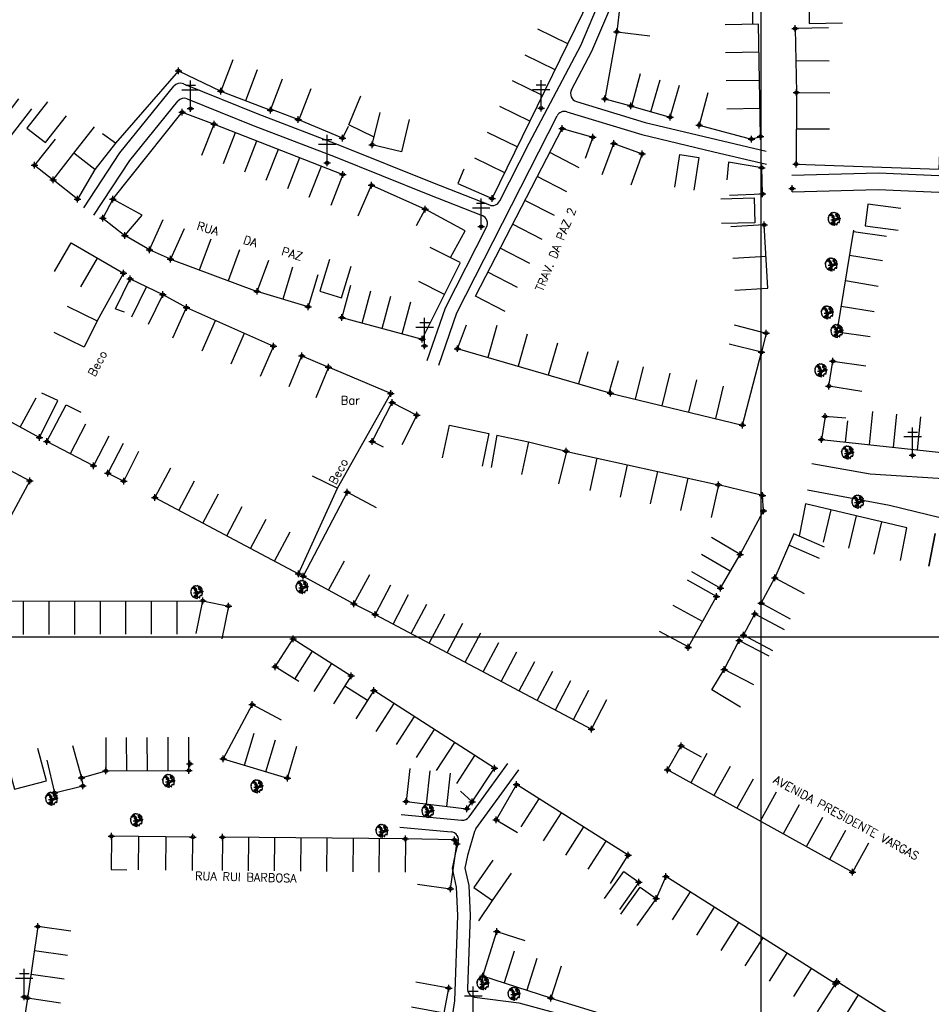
# Model space of a CAD drawing. Extents: x 539028 to 544996, y 8596245 to 8601028.
# Tile 22 of 43: x 541868 to 542086, y 8597875 to 8598111. Entities that reach past the tile are written whole.
import ezdxf
from ezdxf.enums import TextEntityAlignment as Align
from ezdxf.lldxf.tags import DXFTag

# ---------------------------------------------------------------- set-up
doc = ezdxf.new("R2010")
doc.units = 0
doc.header["$MEASUREMENT"] = 0
doc.header["$PDMODE"] = 34
doc.header["$PDSIZE"] = 0.8
for name, color, linetype in [('ARVORE', 100, 'Continuous'), ('CASA', 2, 'Continuous'), ('CERCA', 9, 'CERCA_LINE'), ('ESTRADA_BARRO', 7, 'DASHED'), ('MALHA', 9, 'Continuous'), ('POSTE', 7, 'Continuous'), ('TEXTO', 2, 'Continuous'), ('TXT_NRUA', 2, 'Continuous')]:
    doc.layers.add(name, color=color, linetype=linetype)
doc.styles.add('GEOSIS', font='ROMANS.SHX')
doc.styles.get("Standard").update_dxf_attribs({"font": 'romans.shx'})
doc.linetypes.add('CERCA_LINE', pattern='A,0.5,-0.2,["X",Standard,S=0.1,R=0,X=-0.1,Y=-0.05],-0.25', length=0.95)
tags = doc.linetypes.add('DASHED', pattern=[0.75, 0.5, -0.25]).pattern_tags.tags
tags[6:7] = [DXFTag(74, 4), DXFTag(75, 0), DXFTag(340, '0'), DXFTag(46, 1.0), DXFTag(50, 0.0), DXFTag(44, 0.0), DXFTag(45, 0.0)]
tags[4:5] = [DXFTag(74, 4), DXFTag(75, 0), DXFTag(340, '0'), DXFTag(46, 1.0), DXFTag(50, 0.0), DXFTag(44, 0.0), DXFTag(45, 0.0)]

# ---------------------------------------------------------------- blocks, each defined once
blk = doc.blocks.new('C')
at = {"layer": 'CASA'}
blk.add_lwpolyline([(0, 0), (0, 8)], dxfattribs=at)
blk = doc.blocks.new('A$C094F77C8')
at = {"layer": 'POSTE'}
for p, q in [((1.17, 7), (4.08, 7)), ((2.62, 0), (2.62, 8.4)), ((0, 5.6), (5.25, 5.6))]:
    blk.add_line(p, q, dxfattribs=at)
blk = doc.blocks.new('A$C34DC2D19')
at = {"layer": 'POSTE', "xscale": 0.8, "yscale": 0.8, "zscale": 0.8}
blk.add_blockref('A$C094F77C8', (0, 0, 340.37), dxfattribs=at)
blk = doc.blocks.new('ARVORE6')
for points in [[(-1.78, 2.18), (-1.87, 2.12), (-1.86, 2.06), (-1.96, 2), (-2.05, 1.97), (-2.08, 1.89), (-2.06, 1.79), (-2.1, 1.68), (-2.19, 1.63), (-2.27, 1.6), (-2.33, 1.57), (-2.45, 1.36), (-2.33, 1.3), (-2.23, 1.35), (-2.22, 1.26), (-2.33, 1.2), (-2.41, 1.18), (-2.5, 1.15), (-2.45, 1.07), (-2.41, 1.02), (-2.44, 0.93), (-2.62, 0.85), (-2.67, 0.79), (-2.68, 0.7), (-2.63, 0.68), (-2.63, 0.68), (-2.72, 0.62), (-2.77, 0.64), (-2.8, 0.64), (-2.76, 0.56), (-2.6, 0.57), (-2.52, 0.53), (-2.52, 0.45), (-2.55, 0.3), (-2.67, 0.25), (-2.67, 0.14), (-2.62, 0.04), (-2.54, -0.02), (-2.64, -0.1), (-2.71, -0.18), (-2.55, -0.26), (-2.51, -0.35), (-2.52, -0.52), (-2.56, -0.64), (-2.47, -0.83), (-2.4, -0.89), (-2.4, -0.98), (-2.37, -1.12), (-2.27, -1.33), (-2.13, -1.49), (-2.01, -1.61), (-1.91, -1.6), (-1.82, -1.73), (-1.82, -1.97), (-1.67, -2.08), (-1.49, -2.07), (-1.39, -2.11), (-1.32, -2.23), (-1.16, -2.42), (-0.93, -2.41), (-0.86, -2.4), (-0.72, -2.42), (-0.63, -2.56), (-0.57, -2.61), (-0.47, -2.6), (-0.42, -2.64), (-0.31, -2.66), (-0.21, -2.67), (-0.05, -2.69), (0.08, -2.72), (0.33, -2.98), (0.41, -2.85), (0.29, -2.74), (0.37, -2.7), (0.37, -2.57), (0.35, -2.45), (0.49, -2.41), (0.48, -2.27), (0.55, -2.2), (0.71, -2.27), (0.86, -2.29), (0.93, -2.24), (1.05, -2.42), (1.2, -2.34), (1.2, -2.58), (1.34, -2.57), (1.43, -2.44), (1.51, -2.34), (1.36, -2.24), (1.43, -2.14), (1.39, -2.09), (1.47, -2.01), (1.5, -1.96), (1.43, -1.84), (1.5, -1.8), (1.6, -1.74), (1.69, -1.67), (1.78, -1.64), (1.8, -1.74), (1.86, -1.66), (1.81, -1.55), (1.82, -1.42), (1.99, -1.37), (2.13, -1.42), (2.06, -1.53), (2.22, -1.64), (2.33, -1.61), (2.46, -1.55), (2.59, -1.56), (2.55, -1.46), (2.48, -1.32), (2.56, -1.2), (2.63, -1.06), (2.62, -0.92), (2.62, -0.78), (2.67, -0.66), (2.68, -0.46), (2.57, -0.39), (2.51, -0.26), (2.59, -0.13), (2.7, -0.02), (2.83, 0.11), (2.96, 0.28), (2.92, 0.43), (2.91, 0.44), (2.81, 0.32), (2.7, 0.39), (2.73, 0.48), (2.68, 0.53), (2.6, 0.48), (2.4, 0.45), (2.42, 0.58), (2.5, 0.64), (2.48, 0.76), (2.34, 0.89), (2.54, 0.99), (2.59, 1.1), (2.57, 1.23), (2.55, 1.36), (2.62, 1.47), (2.63, 1.57), (2.5, 1.63), (2.35, 1.59), (2.24, 1.71), (2.23, 1.89), (2.21, 1.98), (2.15, 2.13), (1.92, 2.14), (1.79, 2.22), (1.77, 2.29), (1.73, 2.39), (1.69, 2.5), (1.51, 2.62), (1.35, 2.59), (1.28, 2.53), (1.19, 2.58), (1.11, 2.69), (0.99, 2.74), (0.84, 2.66), (0.73, 2.81), (0.32, 2.98), (0.23, 2.85), (0.07, 2.78), (-0.06, 2.82), (-0.27, 2.96), (-0.48, 3), (-0.62, 2.87), (-0.7, 2.78), (-0.82, 2.74), (-0.98, 2.81), (-1.11, 2.78), (-1.2, 2.57), (-1.42, 2.56), (-1.58, 2.52), (-1.57, 2.41), (-1.77, 2.34), (-1.73, 2.23), (-1.75, 2.2)], [(-0.88, 2.44), (-0.95, 2.35), (-0.87, 2.29), (-0.92, 2.24), (-0.88, 2.15), (-0.78, 2.14), (-0.74, 2.15), (-0.67, 2.08), (-0.7, 2.02), (-0.8, 1.98), (-0.92, 1.89), (-0.95, 1.77), (-0.81, 1.75), (-0.7, 1.77), (-0.59, 1.82), (-0.46, 1.77), (-0.51, 1.71), (-0.49, 1.63), (-0.34, 1.66), (-0.27, 1.68), (-0.09, 1.52), (-0.27, 1.42), (-0.32, 1.37), (-0.18, 1.25), (0, 1.26), (0.14, 1.15), (0.04, 1.02), (-0.03, 0.86), (-0.02, 0.8), (-0.17, 0.76), (-0.27, 0.72), (-0.29, 0.58), (-0.48, 0.53), (-0.51, 0.64), (-0.48, 0.74), (-0.6, 0.74), (-0.74, 0.68), (-0.83, 0.62), (-0.91, 0.65), (-0.75, 0.84), (-0.75, 0.9), (-0.78, 0.97), (-0.71, 1.09), (-0.8, 1.19), (-0.68, 1.38), (-0.8, 1.61), (-0.8, 1.69), (-0.88, 1.7), (-0.97, 1.64), (-1.06, 1.59), (-1.12, 1.63), (-1.14, 1.67), (-1.32, 1.64), (-1.38, 1.57), (-1.51, 1.46), (-1.51, 1.46), (-1.56, 1.55), (-1.56, 1.63), (-1.61, 1.7), (-1.56, 1.82), (-1.53, 1.91), (-1.43, 1.98), (-1.4, 2.07), (-1.26, 2.08), (-1.21, 2.2), (-1.1, 2.21), (-0.99, 2.32), (-0.95, 2.39)], [(-0.91, 1.69), (-1.13, 1.76), (-1.24, 2.14), (-1.27, 2.14), (-1.18, 1.78), (-1.57, 1.66), (-1.57, 1.63), (-1.12, 1.73), (-0.99, 1.67)], [(-1.27, 1.75), (-1.25, 1.72), (-1.3, 1.74)], [(-1.06, 1.74), (-1.06, 1.72), (-1.01, 1.73)], [(0, 0.91), (-0.4, 1.34), (-0.4, 1.68), (-0.44, 1.68), (-0.45, 1.4), (-0.8, 1.64), (-0.81, 1.61), (-0.48, 1.35), (-0.18, 0.98), (-0.75, 0.89), (-0.75, 0.86), (-0.15, 0.91), (-0.07, 0.81)], [(-0.49, 0.94), (-0.49, 0.89), (-0.53, 0.92)], [(-0.51, 1.38), (-0.49, 1.43)], [(-0.35, 1.21), (-0.32, 1.26), (-0.39, 1.24)], [(-0.22, 1), (-0.25, 0.91), (-0.29, 0.97), (-0.29, 0.92)], [(-0.23, 1.06), (-0.18, 1.12), (-0.27, 1.1)], [(-0.09, 0.88), (-0.05, 0.95), (-0.13, 0.9), (-0.09, 0.99)], [(1.21, 2.06), (1.32, 1.92), (1.4, 1.99), (1.43, 2.02), (1.55, 2.02), (1.51, 1.88), (1.59, 1.85), (1.69, 1.84), (1.75, 1.77), (1.61, 1.68), (1.7, 1.6), (1.85, 1.57), (1.72, 1.47), (1.62, 1.45), (1.48, 1.42), (1.48, 1.18), (1.36, 1.16), (1.19, 1.3), (1.2, 1.31), (1.09, 1.3), (1.07, 1.23), (0.97, 1.25), (0.92, 1.33), (1.11, 1.55), (1.06, 1.66), (1.03, 1.75), (0.96, 1.81), (0.99, 1.96), (0.83, 2.05), (0.94, 2.19), (0.97, 2.22), (1.05, 2.28), (1.1, 2.22), (1.25, 2.06), (1.28, 2.03)], [(1.17, 1.62), (1.07, 1.45), (1.49, 1.26), (1.49, 1.24), (1.03, 1.41), (0.94, 1.3)], [(1.07, 1.61), (1.51, 1.9), (1.55, 1.88), (1.16, 1.57)], [(1.11, 1.63), (1.17, 1.6), (1.14, 1.67), (1.22, 1.64), (1.22, 1.69)], [(1.17, 1.41), (1.13, 1.38), (1.18, 1.41), (1.18, 1.35)], [(1.35, 0.46), (1.31, 0.36), (1.17, 0.31), (1.19, 0.12), (1.23, 0.12), (1.35, 0.12), (1.61, 0.22), (1.69, 0.16), (1.65, 0.07), (1.7, -0.02), (1.84, -0.09), (1.93, -0.07), (2.01, -0.17), (2.19, -0.18), (2.26, -0.21), (2.39, -0.13), (2.33, 0.05), (2.47, 0.12), (2.51, 0.31), (2.33, 0.5), (2.42, 0.64), (2.36, 0.77), (2.27, 0.83), (2.12, 0.82), (2.02, 0.94), (1.83, 0.86), (1.8, 0.82), (1.62, 0.74), (1.48, 0.64), (1.48, 0.48), (1.33, 0.48), (1.32, 0.31)], [(1.34, 1.8), (1.41, 1.76), (1.41, 1.82)], [(1.38, 0.16), (1.81, 0.34), (1.96, 0.66), (1.97, 0.94), (1.97, 0.62), (1.88, 0.35), (2.44, 0.3), (1.88, 0.29), (1.7, 0.18)], [(1.47, 0.19), (1.51, 0.17), (1.52, 0.22), (1.55, 0.21), (1.61, 0.25), (1.71, 0.21)], [(1.78, 0.32), (1.84, 0.28), (1.77, 0.29)], [(1.88, 0.47), (1.93, 0.45), (1.88, 0.43), (1.91, 0.4), (1.85, 0.38)], [(1.98, 0.34), (1.98, 0.28), (2.02, 0.34)], [(0.19, -1.76), (0.02, -1.82), (0.05, -1.9), (0, -1.95), (-0.03, -1.97), (-0.07, -2.06), (-0.05, -2.11), (-0.03, -2.18), (-0.17, -2.19), (-0.25, -2.1), (-0.38, -2.11), (-0.49, -2.16), (-0.53, -2.05), (-0.56, -2.02), (-0.66, -1.97), (-0.77, -2.06), (-0.84, -2.13), (-1.03, -2.13), (-1.06, -2.11), (-1.07, -2.02), (-1.11, -1.99), (-1.25, -1.88), (-1.09, -1.77), (-1, -1.63), (-1.02, -1.52), (-0.91, -1.45), (-0.76, -1.31), (-0.7, -1.28), (-0.54, -1.31), (-0.45, -1.44), (-0.34, -1.39), (-0.2, -1.28), (0, -1.15), (-0.09, -0.96), (0.07, -0.87), (0.11, -0.89), (0.41, -1.08), (0.32, -1.14), (0.26, -1.19), (0.28, -1.24), (0.43, -1.31), (0.32, -1.38), (0.37, -1.96), (0.39, -2), (0.31, -1.87), (0.43, -1.76), (0.43, -1.68), (0.36, -1.63), (0.21, -1.68), (0.12, -1.73)], [(-0.77, -1.87), (-1.1, -2.03), (-0.78, -1.91), (-0.7, -2.04), (-0.73, -1.88)], [(-0.19, -1.31), (-0.25, -1.56), (-0.84, -1.91), (-0.27, -1.66), (-0.33, -2.11), (-0.26, -2.1), (-0.05, -1.15)], [(-0.27, -1.58), (-0.28, -1.66), (-0.33, -1.61), (-0.35, -1.67), (-0.39, -1.65), (-0.41, -1.68)], [(-0.29, -1.96), (-0.24, -1.98), (-0.31, -2.01)], [(-0.27, -1.74), (-0.21, -1.78), (-0.29, -1.83)], [(-0.21, -1.55), (-0.16, -1.58), (-0.24, -1.57)], [(-0.18, -1.24), (-0.1, -1.25), (-0.18, -1.29), (-0.1, -1.33), (-0.18, -1.35), (-0.1, -1.41)]]:
    blk.add_lwpolyline(points)

msp = doc.modelspace()

# ---------------------------------------------------------------- linework, layer by layer
at = {"layer": 'ARVORE'}
for p in [(542063.184, 8598063.325, 696.311), (542062.524, 8598052.386, 696.407), (542061.548, 8598040.86, 696.545), (542063.843, 8598036.39, 696.751), (542059.983, 8598026.953, 696.947), (542066.41, 8598007.196, 697.552), (542068.879, 8597995.398, 697.882), (541935.395, 8597974.909, 698.192), (541910.122, 8597973.691, 698.024), (541903.38, 8597928.317, 698.565), (541924.556, 8597927.01, 698.685), (541875.254, 8597924.03, 698.509), (541965.618, 8597921.075, 699.47), (541895.644, 8597918.897, 698.452), (541954.585, 8597916.316, 699.347), (541978.843, 8597879.706, 699.844), (541986.317, 8597877.167, 699.924)]:
    msp.add_point(p, dxfattribs=at)
at = {"layer": 'CASA'}
for p, q in [((541981.013, 8598068.438), (542005.213, 8598117.943)), ((542045.473, 8598083.342), (542044.96, 8598110.301)), ((542061.757, 8598109.447), (542053.759, 8598109.274)), ((542053.759, 8598109.274), (542054.09, 8598093.865)), ((541918.722, 8598101.716), (541915.877, 8598094.239)), ((542053.925, 8598101.57), (542061.924, 8598101.53)), ((541921.849, 8598091.967), (541924.694, 8598099.444)), ((542016.58, 8598098.354), (542014.486, 8598090.634)), ((541927.821, 8598089.695), (541930.666, 8598097.172)), ((542019.136, 8598089.287), (542021.361, 8598096.972)), ((542023.787, 8598087.94), (542026.011, 8598095.625)), ((541915.877, 8598094.239), (541927.821, 8598089.695)), ((542032.815, 8598093.801), (542030.739, 8598086.075)), ((542054.09, 8598093.865), (542062.09, 8598093.825)), ((542014.486, 8598090.634), (542023.787, 8598087.94)), ((541911.316, 8598078.885), (541914.233, 8598086.334)), ((541914.233, 8598086.334), (541945.168, 8598074.219)), ((542030.739, 8598086.075), (542043.296, 8598082.702)), ((541977.011, 8598044.996), (541997.808, 8598085.24)), ((541997.808, 8598085.24), (542005.237, 8598083.139)), ((542054.05, 8598085.188), (542062.05, 8598085.148)), ((542043.296, 8598082.702), (542045.473, 8598083.342)), ((541945.168, 8598074.219), (541942.251, 8598066.77)), ((541974.193, 8598075.497), (541972.742, 8598072.073)), ((541972.742, 8598072.073), (541981.013, 8598068.438)), ((541964.918, 8598065.88), (541962.764, 8598061.894)), ((541974.523, 8598060.65), (541964.918, 8598065.88)), ((542046.361, 8598062.096), (542038.375, 8598061.624)), ((542047.26, 8598046.873), (542046.361, 8598062.096)), ((542067.784, 8598060.483), (542075.705, 8598059.36)), ((541875.936, 8598050.864), (541879.955, 8598057.781)), ((541879.955, 8598057.781), (541892.489, 8598050.5)), ((541966.092, 8598056.767), (541973.23, 8598053.155)), ((541903.787, 8598053.845), (541924.618, 8598046.135)), ((541924.618, 8598046.135), (541927.395, 8598053.637)), ((542046.811, 8598054.484), (542038.825, 8598054.013)), ((541892.489, 8598050.5), (541886.141, 8598039.032)), ((541933.06, 8598051.941), (541930.746, 8598044.283)), ((541890.592, 8598041.938), (541894.07, 8598049.143)), ((541894.07, 8598049.143), (541901.896, 8598045.365)), ((541939.187, 8598050.089), (541936.873, 8598042.431)), ((541936.873, 8598042.431), (541924.618, 8598046.135)), ((541947.035, 8598047.549), (541944.953, 8598039.825)), ((542039.274, 8598046.401), (542047.26, 8598046.873)), ((541901.896, 8598045.365), (541898.418, 8598038.161)), ((541964.249, 8598034.621), (541969.57, 8598045.361)), ((541984.118, 8598041.323), (541977.011, 8598044.996)), ((541904.369, 8598034.927), (541907.604, 8598042.243)), ((541907.604, 8598042.243), (541928.547, 8598032.983)), ((541944.953, 8598039.825), (541964.249, 8598034.621)), ((541972.668, 8598032.361), (541974.896, 8598038.091)), ((542063.843, 8598036.39), (542071.764, 8598035.267)), ((541928.547, 8598032.983), (541925.312, 8598025.667)), ((542009.072, 8598021.771), (541972.668, 8598032.361)), ((542041.105, 8598014.005), (542045.692, 8598031.496)), ((542011.304, 8598029.444), (542009.072, 8598021.771)), ((542009.072, 8598021.771), (542041.105, 8598014.005)), ((541858.459, 8598018.525), (541872.302, 8598011.042)), ((542060.961, 8598016.094), (542060.104, 8598010.509)), ((542065.944, 8598015.645), (542060.961, 8598016.094)), ((541883.375, 8598014.219, 697.244), (541879.676, 8598007.125, 697.244)), ((541888.952, 8598011.31, 697.244), (541885.254, 8598004.217, 697.244)), ((542060.104, 8598010.509), (542088.916, 8598007.428)), ((541885.254, 8598004.217, 697.244), (541874.099, 8598010.033, 697.244)), ((541997.046, 8597999.923), (541998.968, 8598007.686)), ((541998.968, 8598007.686), (542035.374, 8597999.65)), ((542035.374, 8597999.65), (542033.648, 8597991.839)), ((542045.911, 8597997.091), (542035.374, 8597999.65)), ((541946.182, 8597997.859, 698.59), (541935.65, 8597977.671, 698.59)), ((541953.275, 8597994.158, 698.59), (541946.182, 8597997.859, 698.59)), ((542046.195, 8597993.382), (542045.911, 8597997.091)), ((542056.24, 8597995.117), (542054.736, 8597987.343)), ((542080.647, 8597989.308), (542056.24, 8597995.117)), ((542040.573, 8597982.93), (542046.195, 8597993.382)), ((542040.573, 8597982.93), (542033.668, 8597986.97)), ((542053.485, 8597987.886), (542048.884, 8597977.283)), ((542060.824, 8597984.702), (542053.485, 8597987.886)), ((542059.63, 8597981.949), (542052.291, 8597985.134)), ((542038.199, 8597978.874), (542031.295, 8597982.915)), ((542035.826, 8597974.819), (542040.573, 8597982.93)), ((541941.735, 8597974.36, 698.59), (541945.559, 8597981.387, 698.59)), ((541935.65, 8597977.671, 698.59), (541947.82, 8597971.048, 698.59)), ((541947.82, 8597971.048, 698.59), (541951.644, 8597978.075, 698.59)), ((542028.922, 8597978.859), (542035.826, 8597974.819)), ((542045.617, 8597971.188), (542048.884, 8597977.283)), ((542048.884, 8597977.283), (542055.935, 8597973.503)), ((542034.89, 8597972.845), (542027.895, 8597976.727)), ((542028.149, 8597960.759), (542034.89, 8597972.845)), ((541856.191, 8597971.668, 697.649), (541911.505, 8597971.787, 697.649)), ((542031.52, 8597966.802), (542024.525, 8597970.684)), ((542052.667, 8597967.409), (542045.617, 8597971.188)), ((542021.1, 8597964.482), (542028.149, 8597960.759)), ((541928.899, 8597955.93), (541933.236, 8597962.676)), ((541933.236, 8597962.676), (541947.189, 8597953.802)), ((541934.632, 8597952.371), (541928.899, 8597955.93)), ((541947.189, 8597953.802), (541942.896, 8597947.052)), ((541952.579, 8597950.216, 699.099), (541948.286, 8597943.466, 699.099)), ((541981.617, 8597931.542, 699.724), (541952.579, 8597950.216, 699.724)), ((541923.392, 8597946.879, 698.776), (541916.4, 8597933.839, 698.776)), ((541930.442, 8597943.098, 698.776), (541923.392, 8597946.879, 698.776)), ((541888.225, 8597938.937, 698.835), (541888.264, 8597930.937, 698.835)), ((541908.211, 8597931.033, 698.835), (541908.172, 8597939.033, 698.835)), ((541931.841, 8597929.189, 698.776), (541934.148, 8597936.85, 698.776)), ((541916.4, 8597933.839, 698.776), (541931.841, 8597929.189, 698.776)), ((541888.264, 8597930.937, 698.835), (541908.211, 8597931.033, 698.835)), ((541961.281, 8597931.481, 699.724), (541960.352, 8597923.536, 699.724)), ((541976.223, 8597923.525, 699.724), (541981.617, 8597931.542, 699.724)), ((541986.84, 8597927.645, 699.954), (541981.977, 8597919.203, 699.954)), ((542013.682, 8597910.659, 699.954), (541986.84, 8597927.645, 699.954)), ((541976.223, 8597923.525, 699.724), (541973.399, 8597926.082, 699.724)), ((541960.352, 8597923.536, 699.724), (541974.969, 8597921.827, 699.724)), ((541974.969, 8597921.827, 699.724), (541976.223, 8597923.525, 699.724)), ((541981.977, 8597919.203, 699.954), (541987.089, 8597916.152, 699.954)), ((541889.587, 8597915.227, 698.697), (541889.506, 8597907.227, 698.697)), ((541909.159, 8597915.027, 698.697), (541889.587, 8597915.227, 698.697)), ((541909.077, 8597907.027, 698.697), (541909.159, 8597915.027, 698.697)), ((541916.223, 8597915, 698.724), (541916.146, 8597907.001, 698.724)), ((541960.194, 8597914.574, 698.724), (541916.223, 8597915, 698.724)), ((542009.404, 8597903.899, 699.954), (542013.682, 8597910.659, 699.954)), ((542022.74, 8597905.547, 700.59), (542020.379, 8597900.296, 700.59)), ((542063.456, 8597879.771, 700.59), (542022.74, 8597905.547, 700.59)), ((541978.752, 8597881.64, 700.049), (541982.18, 8597892.325, 700.049)), ((541982.18, 8597892.325, 700.049), (541988.845, 8597890.214, 700.049)), ((541997.571, 8597883.976, 700.049), (541995.115, 8597876.362, 700.049)), ((541995.115, 8597876.362, 700.049), (541978.752, 8597881.64, 700.049)), ((542059.176, 8597873.011, 700.59), (542063.456, 8597879.771, 700.59))]:
    msp.add_line(p, q, dxfattribs=at)
for points in [[(542043.432, 8598117.014), (542043.56, 8598110.274)], [(542019.635, 8598113.772), (542011.69, 8598114.713), (542010.95, 8598108.459), (542018.894, 8598107.518)], [(542065.066, 8598116.562), (542057.068, 8598116.398), (542057.189, 8598110.5), (542065.187, 8598110.663)], [(542044.96, 8598110.301), (542036.962, 8598110.148)], [(541937.47, 8598094.778), (541934.626, 8598087.304), (541927.887, 8598089.868)], [(541952.683, 8598083.181), (541946.636, 8598086.104), (541949.506, 8598093.14)], [(542054.095, 8598093.653), (542054.004, 8598076.724), (542088.41, 8598075.492), (542088.696, 8598083.487)], [(541867.301, 8598092.415), (541862.4, 8598086.092), (541865.583, 8598083.624), (541870.484, 8598089.947)], [(541874.212, 8598091.675), (541869.286, 8598085.37), (541873.75, 8598081.883), (541878.768, 8598088.307)], [(541961.107, 8598087.427), (541959.219, 8598079.653), (541952.238, 8598081.348), (541954.125, 8598089.122)], [(541890.525, 8598081.741), (541885.6, 8598075.437), (541880.596, 8598079.346), (541885.522, 8598085.65)], [(541890.525, 8598081.741), (541887.478, 8598084.011)], [(541876.04, 8598082.714), (541871.115, 8598076.409), (541875.578, 8598072.922), (541880.596, 8598079.346)], [(542005.237, 8598083.139), (542003.373, 8598078.032)], [(542007.458, 8598074.164), (542010.223, 8598081.671), (542017.05, 8598079.157), (542014.286, 8598071.65)], [(542024.855, 8598071.123), (542026.096, 8598079.026), (542030.675, 8598078.307), (542029.434, 8598070.404)], [(542037.987, 8598069.26), (542045.982, 8598069.544), (542045.759, 8598075.832), (542037.776, 8598077.135), (542037.403, 8598072.888)], [(541896.967, 8598064.446), (541889.938, 8598068.265), (541887.484, 8598063.749), (541892.779, 8598059.528), (541896.967, 8598064.446)], [(542035.975, 8598068.362), (542043.972, 8598068.562), (542044.121, 8598062.594), (542036.124, 8598062.394)], [(542079.2, 8598066.028), (542071.268, 8598067.073), (542070.585, 8598061.889), (542078.517, 8598060.845)], [(541907.03, 8598061.159), (541903.787, 8598053.845), (541898.762, 8598056.074), (541902.005, 8598063.387)], [(541971.045, 8598054.261), (541974.523, 8598060.65)], [(542063.843, 8598036.39), (542067.844, 8598060.847)], [(541898.762, 8598056.074), (541892.779, 8598059.528)], [(541941.952, 8598053.804), (541939.601, 8598046.157), (541944.842, 8598044.546), (541947.193, 8598052.193)], [(541969.57, 8598045.361), (541963.436, 8598048.459)], [(541878.97, 8598042.578), (541886.141, 8598039.032), (541883.026, 8598032.731), (541875.855, 8598036.277)], [(541890.592, 8598041.938), (541892.654, 8598041.199)], [(542039.107, 8598038.076), (542046.861, 8598036.111), (542045.692, 8598031.496), (542037.937, 8598033.462)], [(541932.244, 8598023.239), (541935.336, 8598030.617), (541941.753, 8598027.928), (541938.661, 8598020.55)], [(542069.782, 8598022.089), (542061.883, 8598023.357), (542062.844, 8598029.343), (542070.765, 8598028.22)], [(541937.801, 8598001.815), (541943.847, 8597998.828), (541956.692, 8598021.613), (541941.733, 8598027.882), (541938.638, 8598020.559)], [(541872.302, 8598011.042), (541876.69, 8598019.918)], [(541876.69, 8598019.918), (541872.835, 8598021.707)], [(541874.099, 8598010.033), (541878.683, 8598018.9)], [(541878.683, 8598018.9), (541882.244, 8598017.14)], [(541954.936, 8598008.715), (541952.179, 8598010.036), (541956.979, 8598019.394), (541962.925, 8598016.413), (541959.339, 8598009.261)], [(542065.866, 8598009.893), (542066.454, 8598015.051)], [(541969.091, 8598006.174), (541970.783, 8598013.993), (541980.244, 8598011.985), (541978.583, 8598004.16)], [(541982.129, 8598011.542), (541980.784, 8598003.776)], [(541982.129, 8598011.542), (541989.736, 8598009.971), (541988.075, 8598002.146)], [(541903.761, 8598003.634), (541900.01, 8597996.568)], [(541934.523, 8597978.244), (541943.847, 8597998.828)], [(541900.01, 8597996.568), (541934.523, 8597978.244)], [(542079.08, 8597981.463), (542080.647, 8597989.308)], [(542085.865, 8597980.109), (542087.431, 8597987.954), (542085.865, 8597980.109)], [(542048.411, 8597959.732), (542041.351, 8597963.494), (542044.091, 8597968.635), (542051.151, 8597964.873)], [(542043.89, 8597951.611), (542036.778, 8597955.274), (542040.36, 8597962.231), (542047.473, 8597958.568)], [(541945.636, 8597951.361), (541951.098, 8597947.887)], [(542026.418, 8597936.973), (542031.192, 8597934.335)], [(541864.206, 8597934.228), (541866.289, 8597926.504), (541873.959, 8597928.572), (541871.876, 8597936.296)]]:
    msp.add_lwpolyline(points, dxfattribs=at)
for points, elevation in [([(541842.75, 8597993.424), (541851.913, 8598010.245), (541869.987, 8598000.607), (541860.877, 8597983.787), (541842.75, 8597993.424)], 697.244), ([(541892.374, 8598009.613), (541888.756, 8598002.478), (541892.534, 8598000.562), (541896.152, 8598007.697)], 697.371), ([(541956.638, 8597975.563), (541952.894, 8597968.493)], 699.957), ([(541909.913, 8597963.947), (541911.505, 8597971.787), (541917.7, 8597970.528), (541916.108, 8597962.688)], 697.649), ([(541952.894, 8597968.493), (542004.853, 8597940.974)], 698.59), ([(542033.806, 8597950.428), (542036.778, 8597955.274)], 700.02), ([(542040.626, 8597946.246), (542033.806, 8597950.428)], 700.02), ([(542004.853, 8597940.974), (542008.598, 8597948.043)], 698.59), ([(541880.233, 8597936.998), (541882.388, 8597929.293), (541888.264, 8597930.937)], 698.595), ([(542023.17, 8597931.155), (542026.418, 8597936.973)], 700.297), ([(541874.082, 8597933.464), (541875.944, 8597925.684), (541882.744, 8597927.312)], 698.574), ([(542067.554, 8597906.56), (542023.17, 8597931.155)], 701.567), ([(541882.388, 8597929.293), (541882.744, 8597927.312)], 698.595), ([(541963.098, 8597903.736), (541971.018, 8597902.608), (541972.555, 8597913.403), (541971.955, 8597914.35), (541960.194, 8597914.574), (541960.116, 8597906.574)], 698.724), ([(542071.432, 8597913.558), (542067.554, 8597906.56)], 701.567), ([(541981.202, 8597909.467), (541976.633, 8597902.901), (541981.107, 8597899.787), (541985.676, 8597906.354)], 700.117), ([(541889.506, 8597907.227), (541893.299, 8597907.139)], 698.667), ([(542008.01, 8597900.235), (542012.651, 8597906.751), (542016.28, 8597904.166), (542011.639, 8597897.65)], 700.521), ([(542011.949, 8597896.489), (542016.601, 8597902.997), (542020.379, 8597900.296), (542015.727, 8597893.788)], 700.59), ([(541871.946, 8597893.535), (541869.469, 8597876.364)], 699.267), ([(541879.864, 8597892.393), (541871.946, 8597893.535)], 699.424), ([(541961.655, 8597874.237), (541969.531, 8597872.835), (541970.585, 8597878.756), (541962.709, 8597880.158)], 699.964), ([(542104.609, 8597854.453), (542063.831, 8597880.339)], 702.242), ([(541877.37, 8597875.109), (541869.469, 8597876.364), (541866.368, 8597856.824)], 700.745)]:
    msp.add_lwpolyline(points, dxfattribs=dict(at, elevation=elevation))
for p in [(542053.759, 8598109.274, 695.591), (542010.95, 8598108.459, 695.193), (541915.877, 8598094.239, 695.327), (542008.074, 8598092.374, 695.305), (542054.09, 8598093.865, 695.966), (542014.356, 8598090.67, 695.535), (541927.821, 8598089.695, 695.385), (542023.787, 8598087.94, 695.711), (541914.233, 8598086.334, 695.535), (541934.414, 8598087.385, 695.371), (541997.808, 8598085.24, 695.352), (542030.739, 8598086.075, 695.806), (542005.237, 8598083.139, 695.668), (542045.473, 8598083.342, 695.765), (541952.238, 8598081.348, 695.352), (542010.223, 8598081.671, 695.794), (542043.296, 8598082.702, 695.718), (542017.05, 8598079.157, 695.945), (542045.759, 8598075.832, 696.06), (542054.004, 8598076.724, 696.044), (541945.168, 8598074.219, 695.728), (542045.982, 8598069.544, 696.114), (542053.045, 8598070.802, 695.926), (541889.938, 8598068.265, 695.382), (541981.013, 8598068.438, 696.043), (541964.918, 8598065.88, 695.926), (541887.484, 8598063.749, 695.695), (542046.361, 8598062.096, 696.384), (541892.779, 8598059.528, 695.975), (541898.762, 8598056.074, 696.188), (541903.787, 8598053.845, 696.036), (541892.489, 8598050.5, 695.994), (541894.07, 8598049.143, 696.051), (541901.896, 8598045.365, 696.387), (541924.618, 8598046.135, 697.185), (541907.604, 8598042.243, 696.781), (541936.873, 8598042.431, 696.548), (541944.953, 8598039.825, 696.797), (542046.861, 8598036.111, 696.872), (541964.249, 8598034.621, 696.74), (541928.547, 8598032.983, 696.655), (541972.668, 8598032.361, 696.908), (542045.692, 8598031.496, 696.964), (541935.336, 8598030.617, 696.963), (542062.844, 8598029.343, 696.909), (541941.753, 8598027.928, 696.976), (541956.692, 8598021.613, 697.404), (542009.423, 8598021.669, 697.497), (542061.883, 8598023.357, 696.905), (541956.979, 8598019.394, 697.284), (541962.925, 8598016.413, 697.481), (542060.961, 8598016.094, 697.272), (542041.105, 8598014.005, 697.765), (541872.302, 8598011.042, 696.885), (541874.099, 8598010.033, 696.957), (541952.179, 8598010.036, 697.367), (542060.104, 8598010.509, 697.473), (541998.772, 8598007.735, 698.052), (541885.254, 8598004.217, 697.244), (541888.756, 8598002.478, 697.327), (541869.987, 8598000.607, 696.946), (541892.534, 8598000.562, 697.371), (541946.182, 8597997.859, 697.719), (542035.374, 8597999.65, 698.31), (541900.01, 8597996.568, 697.481), (542045.911, 8597997.091, 698.251), (542046.195, 8597993.382, 698.244), (542040.573, 8597982.93, 698.426), (541934.523, 8597978.244, 698.429), (541935.65, 8597977.671, 698.429), (542048.884, 8597977.283, 698.667), (542035.826, 8597974.819, 698.759), (541911.505, 8597971.787, 698.146), (542034.89, 8597972.845, 698.954), (541917.7, 8597970.528, 698.235), (541947.82, 8597971.048, 698.59), (542045.617, 8597971.188, 698.739), (541952.894, 8597968.493, 698.663), (542044.091, 8597968.635, 699.06), (541933.236, 8597962.676, 698.399), (542040.36, 8597962.231, 699.265), (542041.351, 8597963.494, 699.015), (542028.072, 8597960.613, 699.314), (542028.079, 8597960.57, 699.364), (541928.899, 8597955.93, 698.84), (542036.778, 8597955.274, 699.482), (541947.189, 8597953.802, 699.081), (541952.579, 8597950.216, 699.099), (541923.392, 8597946.879, 699.053), (542004.853, 8597940.974, 699.957), (542026.418, 8597936.973, 700.255), (541916.4, 8597933.839, 698.776), (541908.386, 8597932.594, 698.861), (541981.617, 8597931.542, 699.735), (541882.388, 8597929.293, 698.622), (541888.264, 8597930.937, 698.595), (541908.211, 8597931.033, 698.835), (541931.841, 8597929.189, 699.11), (542023.17, 8597931.155, 700.297), (541882.744, 8597927.312, 698.574), (541986.84, 8597927.645, 699.954), (541875.944, 8597925.684, 698.55), (541960.352, 8597923.536, 699.413), (541976.223, 8597923.525, 699.724), (541974.969, 8597921.827, 699.873), (541981.977, 8597919.203, 700.225), (541889.587, 8597915.227, 698.697), (541909.159, 8597915.027, 698.727), (541916.223, 8597915, 698.724), (541960.194, 8597914.574, 699.549), (541971.955, 8597914.35, 699.894), (541972.555, 8597913.403, 699.611), (542013.682, 8597910.659, 700.493), (542022.74, 8597905.547, 700.59), (542067.554, 8597906.56, 701.567), (542016.28, 8597904.166, 700.521), (541971.018, 8597902.608, 699.978), (542020.379, 8597900.296, 701.049), (541871.946, 8597893.535, 699.267), (541982.18, 8597892.325, 700.247), (541978.752, 8597881.64, 699.871), (542063.456, 8597879.771, 701.914), (542063.831, 8597880.339, 701.873), (541970.585, 8597878.756, 699.964), (541869.469, 8597876.364, 699.424), (541995.115, 8597876.362, 700.049)]:
    msp.add_point(p, dxfattribs=at)
at = {"layer": 'CERCA'}
for points in [[(542010.95, 8598108.459), (542008.074, 8598092.374), (542014.356, 8598090.67)], [(541905.658, 8598099.111), (541890.525, 8598081.741)], [(541905.658, 8598099.111), (541915.877, 8598094.239)], [(541889.938, 8598068.265), (541906.585, 8598089.155), (541914.233, 8598086.334)], [(541946.461, 8598085.742), (541945.117, 8598082.96), (541934.626, 8598087.304)], [(541885.6, 8598075.437), (541881.433, 8598068.251), (541875.578, 8598072.922)], [(541948.817, 8598064.298), (541952.074, 8598071.605), (541964.918, 8598065.88)], [(541969.593, 8598045.408), (541973.456, 8598053.041)], [(541901.896, 8598045.365), (541907.604, 8598042.243)], [(541989.736, 8598009.971), (541998.772, 8598007.735)]]:
    msp.add_lwpolyline(points, dxfattribs=at)
for points, elevation in [([(541947.82, 8597971.048), (541952.894, 8597968.493)], 698.59), ([(541977.84, 8597894.874), (541981.107, 8597899.787)], 700.015), ([(541995.115, 8597876.362), (542044.732, 8597861.089)], 700.049)]:
    msp.add_lwpolyline(points, dxfattribs=dict(at, elevation=elevation))
for p in [(541905.658, 8598099.111, 694.807), (541906.585, 8598089.155, 695.012), (541945.117, 8598082.96, 695.282), (541871.115, 8598076.409, 695.466), (541875.578, 8598072.922, 695.565), (541952.074, 8598071.605, 695.674), (541881.433, 8598068.251, 695.389)]:
    msp.add_point(p, dxfattribs=at)
at = {"layer": 'ESTRADA_BARRO'}
for p, q in [((542002.278, 8598105.156), (542010.842, 8598125.264)), ((542004.989, 8598103.866), (542013.602, 8598124.089)), ((541989.921, 8598081.729), (542002.278, 8598105.156)), ((542000.087, 8598094.572), (542004.989, 8598103.866)), ((541891.585, 8598079.371), (541904.568, 8598095.41)), ((541906.871, 8598096.006), (541924.728, 8598088.795)), ((541894.009, 8598077.598), (541905.503, 8598091.797)), ((541907.806, 8598092.393), (541923.629, 8598086.003)), ((542001.275, 8598091.725), (542017.776, 8598086.715)), ((541924.728, 8598088.795), (541944.39, 8598081.246)), ((541972.566, 8598040.973), (541996.616, 8598088.279)), ((541998.98, 8598089.287), (542016.988, 8598083.819)), ((541923.629, 8598086.003), (541943.293, 8598078.454)), ((542017.776, 8598086.715), (542034.963, 8598082.581)), ((542016.988, 8598083.819), (542034.265, 8598079.664)), ((541944.39, 8598081.246), (541966.692, 8598072.293)), ((541982.863, 8598067.847), (541989.921, 8598081.729)), ((542034.963, 8598082.581), (542046.789, 8598079.772)), ((541882.924, 8598066.224), (541891.585, 8598079.371)), ((542034.265, 8598079.664), (542046.946, 8598076.651)), ((541885.321, 8598064.41), (541894.009, 8598077.598)), ((541943.293, 8598078.454), (541965.581, 8598069.506)), ((542073.782, 8598074.484), (542052.972, 8598073.988)), ((542073.782, 8598074.484), (542052.972, 8598073.988)), ((542107.071, 8598073.119), (542073.782, 8598074.484)), ((542107.071, 8598073.119), (542073.782, 8598074.484)), ((541966.692, 8598072.293), (541980.345, 8598066.894)), ((541965.581, 8598069.506), (541978.629, 8598064.346)), ((542073.747, 8598070.482), (542053.067, 8598069.99)), ((542107.058, 8598069.116), (542073.747, 8598070.482)), ((541969.8, 8598042.152), (541979.677, 8598061.58)), ((541965.383, 8598029.484), (541969.8, 8598042.152)), ((541968.194, 8598028.435), (541972.566, 8598040.973)), ((542071.832, 8598002.198), (542057.806, 8598004.726)), ((542106.083, 8598000.063), (542071.832, 8598002.198)), ((542056.775, 8597998.481), (542076.438, 8597994.763)), ((542076.438, 8597994.763), (542119.943, 8597984.211)), ((541975.495, 8597919.887), (541984.823, 8597932.72)), ((541977.104, 8597916.998), (541987.397, 8597931.16)), ((541959.142, 8597920.43), (541973.692, 8597919.072)), ((541958.863, 8597917.443), (541971.158, 8597916.295)), ((541976.804, 8597916.39), (541975.101, 8597910.637)), ((541972.89, 8597913.736), (541972.186, 8597911.359)), ((541972.186, 8597911.359), (541971.414, 8597907.501)), ((541975.101, 8597910.637), (541974.479, 8597907.531)), ((541971.414, 8597907.501), (541972.412, 8597902.966)), ((541974.479, 8597907.531), (541975.397, 8597903.362)), ((541972.412, 8597902.966), (541972.73, 8597896.166)), ((541975.397, 8597903.362), (541975.732, 8597896.18)), ((541972.73, 8597896.166), (541971.965, 8597875.677)), ((541975.732, 8597896.18), (541975.079, 8597878.662)), ((541971.965, 8597875.677), (541969.633, 8597860.608)), ((541976.816, 8597876.605), (541987.407, 8597875.209)), ((541987.407, 8597875.209), (542004.576, 8597870.572))]:
    msp.add_line(p, q, dxfattribs=at)
for centre, start, end in [((541906.122, 8598094.151), 68.01074, 141.0105), ((542001.856, 8598093.639), 152.18924, 253.11057), ((541907.057, 8598090.538), 68.01074, 141.0105), ((541998.399, 8598087.373), 73.11057, 153.05093), ((541981.08, 8598068.753), 248.4223, 333.05093), ((541977.894, 8598062.486), 333.05093, 68.4223), ((541973.878, 8597921.063), 264.66507, 323.98964), ((541970.972, 8597914.304), 343.50339, 84.66507), ((541978.722, 8597915.822), 143.98964, 163.50339), ((541977.077, 8597878.588), 177.86229, 262.49178)]:
    msp.add_arc(centre, 2, start, end, dxfattribs=at)
at = {"layer": 'MALHA'}
for p, q in [((542045.513, 8601028.275), (542045.513, 8596264.109)), ((539050.307, 8597963.105), (544995.7, 8597963.105))]:
    msp.add_line(p, q, dxfattribs=at)
at = {"layer": 'POSTE'}
for p in [(541908.594, 8598090.056, 695.001), (541992.784, 8598090.178, 695.335), (541941.389, 8598077.003, 695.451), (541978.4, 8598061.686, 696.159), (541964.809, 8598033.023, 696.821), (542082.002, 8598006.741, 697.681), (541868.65, 8597876.621, 699.408)]:
    msp.add_point(p, dxfattribs=at)

# ---------------------------------------------------------------- block references
at = {"layer": 'ARVORE', "xscale": 0.5260327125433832, "yscale": 0.5260327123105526, "zscale": 0.526032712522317}
for p in [(542063.088, 8598063.494, 696.311), (542062.428, 8598052.555, 696.407), (542061.452, 8598041.03, 696.545), (542063.747, 8598036.56, 696.751), (542059.887, 8598027.123, 696.947), (542066.315, 8598007.365, 697.552), (542068.784, 8597995.567, 697.882), (541910.027, 8597973.86, 698.024), (541935.299, 8597975.079, 698.192), (541903.284, 8597928.486, 698.565), (541924.46, 8597927.179, 698.685), (541875.158, 8597924.199, 698.509), (541965.523, 8597921.245, 699.47), (541895.549, 8597919.066, 698.452), (541954.489, 8597916.486, 699.347), (541978.748, 8597879.875, 699.844), (541986.222, 8597877.337, 699.924)]:
    msp.add_blockref('ARVORE6', p, dxfattribs=at)
at = {"layer": 'CASA'}
for p, rotation in [((541999.163, 8598105.567), 63.9491576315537), ((541996.138, 8598099.378), 63.9491576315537), ((542045.088, 8598103.561), 91.08959077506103), ((541993.113, 8598093.19), 63.9491576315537), ((542045.217, 8598096.821), 91.08959077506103), ((541990.088, 8598087.002), 63.9491576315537), ((542045.345, 8598090.082), 91.08959077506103), ((541916.472, 8598076.865), 338.6140228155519), ((541987.063, 8598080.814), 63.9491576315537), ((541921.628, 8598074.846), 338.6140228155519), ((541926.784, 8598072.827), 338.6140228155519), ((542001.944, 8598075.818), 62.67154280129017), ((541931.939, 8598070.808), 338.6140228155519), ((541984.038, 8598074.626), 63.9491576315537), ((541937.095, 8598068.789), 338.6140228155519), ((541998.973, 8598070.069), 62.67154280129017), ((541996.002, 8598064.32), 62.67154280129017), ((541993.031, 8598058.571), 62.67154280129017), ((541910.731, 8598051.275), 339.6878285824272), ((541917.675, 8598048.705), 339.6878285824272), ((541990.06, 8598052.822), 62.67154280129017), ((541882.203, 8598047.223), 329.8462983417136), ((542074.739, 8598053.441), 80.70993549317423), ((541987.089, 8598047.072), 62.67154280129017), ((542073.738, 8598047.327), 80.70993549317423), ((541894.505, 8598040.049), 334.2329042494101), ((541949.777, 8598038.524), 344.9084397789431), ((541954.601, 8598037.223), 344.9084397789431), ((541959.425, 8598035.922), 344.9084397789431), ((542072.738, 8598041.213), 80.70993549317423), ((541911.35, 8598031.84), 336.1468040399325), ((541982.183, 8598037.924), 163.7803106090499), ((541918.331, 8598028.753), 336.1468040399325), ((541989.464, 8598035.806), 163.7803106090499), ((541996.745, 8598033.688), 163.7803106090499), ((542004.025, 8598031.57), 163.7803106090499), ((542015.478, 8598020.218), 346.3724181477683), ((542021.885, 8598018.664), 346.3724181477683), ((542028.292, 8598017.111), 346.3724181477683), ((542034.699, 8598015.558), 346.3724181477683), ((541867.687, 8598013.536), 331.6047471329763), ((542071.629, 8598009.277), 353.8958577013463), ((542077.391, 8598008.66), 353.8958577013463), ((542083.153, 8598008.044), 353.8958577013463), ((542004.525, 8597998.267), 347.5526793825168), ((542011.806, 8597996.66), 347.5526793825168), ((542019.087, 8597995.053), 347.5526793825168), ((542026.368, 8597993.446), 347.5526793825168), ((541905.762, 8597993.514), 332.0350689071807), ((541911.514, 8597990.46), 332.0350689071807), ((541917.267, 8597987.406), 332.0350689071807), ((542062.341, 8597993.665), 166.6126437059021), ((541923.019, 8597984.352), 332.0350689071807), ((542068.443, 8597992.213), 166.6126437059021), ((542074.545, 8597990.761), 166.6126437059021), ((541928.771, 8597981.298), 332.0350689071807), ((541957.224, 8597966.2, 698.59), 332.0929769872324), ((541868.5, 8597963.694, 697.649), 0.1227456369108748), ((541874.646, 8597963.708, 697.649), 0.1227456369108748), ((541880.792, 8597963.721, 697.649), 0.1227456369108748), ((541886.938, 8597963.734, 697.649), 0.1227456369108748), ((541893.084, 8597963.747, 697.649), 0.1227456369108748), ((541899.23, 8597963.76, 697.649), 0.1227456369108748), ((541905.376, 8597963.773, 697.649), 0.1227456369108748), ((541961.554, 8597963.907, 698.59), 332.0929769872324), ((541965.884, 8597961.613, 698.59), 332.0929769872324), ((541970.214, 8597959.32, 698.59), 332.0929769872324), ((541974.544, 8597957.027, 698.59), 332.0929769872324), ((541978.874, 8597954.734, 698.59), 332.0929769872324), ((541933.593, 8597952.968), 327.5439285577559), ((541983.204, 8597952.44, 698.59), 332.0929769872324), ((541938.244, 8597950.01), 327.5439285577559), ((541987.534, 8597950.147, 698.59), 332.0929769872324), ((541991.863, 8597947.854, 698.59), 332.0929769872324), ((541996.193, 8597945.56, 698.59), 332.0929769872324), ((542000.523, 8597943.267, 698.59), 332.0929769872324), ((541957.419, 8597947.104, 699.724), 147.2544733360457), ((541962.259, 8597943.991, 699.724), 147.2544733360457), ((541921.547, 8597932.289, 698.776), 343.243175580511), ((541967.098, 8597940.879, 699.724), 147.2544733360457), ((541893.251, 8597930.961, 698.835), 0.2760355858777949), ((541898.238, 8597930.985, 698.835), 0.2760355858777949), ((541903.224, 8597931.009, 698.835), 0.2760355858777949), ((541926.694, 8597930.739, 698.776), 343.243175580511), ((541971.938, 8597937.767, 699.724), 147.2544733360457), ((541976.778, 8597934.654, 699.724), 147.2544733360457), ((542032.596, 8597935.078, 701.567), 151.0074589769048), ((541965.224, 8597922.966, 699.724), 353.3310147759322), ((541970.097, 8597922.396, 699.724), 353.3310147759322), ((542038.144, 8597932.004, 701.567), 151.0074589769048), ((542043.692, 8597928.93, 701.567), 151.0074589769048), ((542049.24, 8597925.855, 701.567), 151.0074589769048), ((541992.208, 8597924.248, 699.954), 147.6734682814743), ((542054.788, 8597922.781, 701.567), 151.0074589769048), ((541997.577, 8597920.851, 699.954), 147.6734682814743), ((542060.336, 8597919.707, 701.567), 151.0074589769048), ((542002.945, 8597917.453, 699.954), 147.6734682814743), ((542065.884, 8597916.632, 701.567), 151.0074589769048), ((541896.111, 8597915.16, 698.697), 179.4145211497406), ((541902.635, 8597915.094, 698.697), 179.4145211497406), ((541922.505, 8597914.939, 698.724), 179.443745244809), ((541928.786, 8597914.878, 698.724), 179.443745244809), ((541935.068, 8597914.817, 698.724), 179.443745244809), ((541941.349, 8597914.756, 698.724), 179.443745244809), ((541947.631, 8597914.695, 698.724), 179.443745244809), ((541953.912, 8597914.635, 698.724), 179.443745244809), ((542008.314, 8597914.056, 699.954), 147.6734682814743), ((542028.557, 8597901.865, 700.59), 147.6623937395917), ((542034.373, 8597898.183, 700.59), 147.6623937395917), ((542040.19, 8597894.5, 700.59), 147.6623937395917), ((542046.006, 8597890.818, 700.59), 147.6623937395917), ((541871.121, 8597887.811, 699.267), 261.7915263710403), ((541986.322, 8597887.65, 700), 162.1215898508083), ((541991.776, 8597885.891, 700), 162.1215898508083), ((542051.823, 8597887.135, 700.59), 147.6623937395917), ((542057.639, 8597883.453, 700.59), 147.6623937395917), ((541870.295, 8597882.087, 699.267), 261.7915263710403), ((542068.929, 8597877.103, 702.242), 147.5922666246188)]:
    msp.add_blockref('C', p, dxfattribs=dict(at, rotation=rotation))
at = {"layer": 'POSTE'}
for p in [(541906.494, 8598090.056, 354.627), (541990.684, 8598090.178, 354.96), (541939.289, 8598077.003, 355.077), (541976.3, 8598061.686, 355.784), (541962.709, 8598033.023, 356.447), (542079.902, 8598006.741, 357.306), (541866.55, 8597876.621, 359.034), (541974.398, 8597872.38, 359.301)]:
    msp.add_blockref('A$C34DC2D19', p, dxfattribs=at)

# ---------------------------------------------------------------- texts
at = {"layer": 'TEXTO', "style": 'GEOSIS'}
msp.add_text('Bar ', height=2, dxfattribs=at).set_placement((541944.694, 8598018.368), align=Align.BOTTOM_LEFT)
at = {"layer": 'TXT_NRUA', "style": 'GEOSIS'}
for s, rotation, p in [('RUA    DA    PAZ', 343.24758, (541909.767, 8598060.442)), ('TRAV. DA PAZ 2', 67.86168, (541993.756, 8598045.709)), ('Beco', 62.0819, (541886.141, 8598025.198)), ('Beco', 62.0819, (541943.993, 8597999.253)), ('AVENIDA PRESIDENTE VARGAS', 331.43871, (542048.064, 8597927.633)), ('RUA RUI BARBOSA', 358.56485, (541909.628, 8597904.122, 698.697))]:
    msp.add_text(s, height=2, rotation=rotation, dxfattribs=at).set_placement(p, align=Align.BOTTOM_LEFT)

doc.saveas('drawing.dxf')
